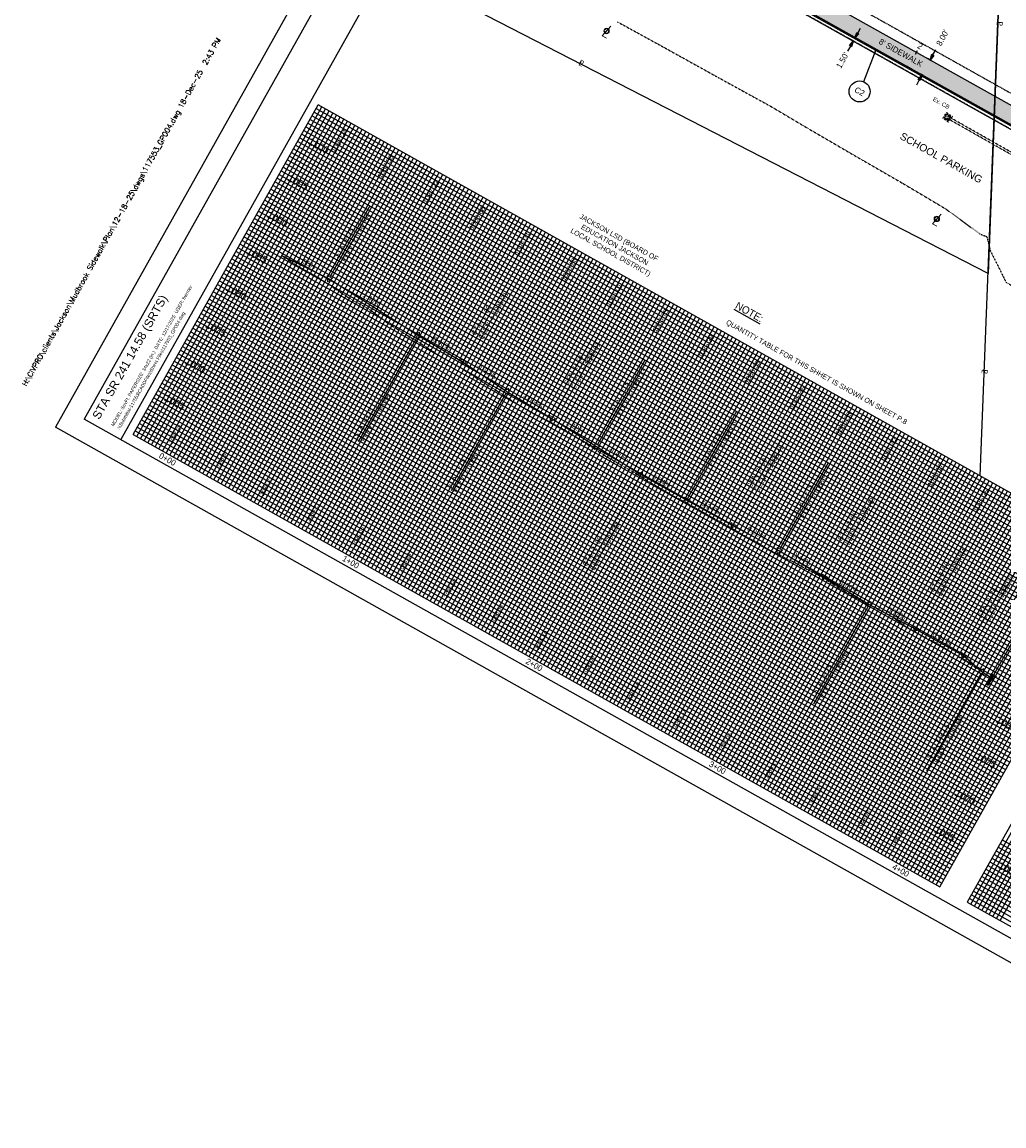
# Model space of a CAD drawing. Header units: feet. Extents: x 2245337 to 2248603, y 408525 to 439504.
# Tile 1 of 8: x 2247779 to 2248246, y 438669 to 439194. Entities that reach past the tile are written whole.
import ezdxf
from ezdxf.enums import TextEntityAlignment as Align

# ---------------------------------------------------------------- set-up
doc = ezdxf.new("R2010")
doc.units = ezdxf.units.FT
doc.header["$MEASUREMENT"] = 0
doc.header["$PDMODE"] = 3
for name, pattern in [('CL', [2, 0.3, -0.15, 1.4, -0.15]), ('DGN Style 3', [0.19312, 0.137943, -0.055177]), ('OhDOT_USTN1', [0.055, 0.014, -0.041]), ('OhDOT_USTN2', [0.11, 0.069, -0.041]), ('OhDOT_USTN5', [0.11, 0.055, -0.055]), ('REDO_Drainage01', [1.6, 0.85, -0.75])]:
    doc.linetypes.add(name, pattern=pattern)
doc.layers.add('0_Mview', color=7, linetype='Continuous', plot=False)
for name, color, linetype, transparency in [('5PPBLDG-HAT', 253, 'Continuous', 0.7), ('SH_Major_Grid_Line', 254, 'Continuous', 0.3), ('SH_Minor_Grid_Line', 252, 'Continuous', 0.5)]:
    doc.layers.add(name, color=color, linetype=linetype, transparency=transparency)
for name, color, linetype in [('DR_X_Cells', 151, 'OhDOT_USTN2'), ('DR_X_Storm_Sewer', 151, 'OhDOT_USTN5'), ('DV_X_Property_Line', 7, 'Continuous'), ('GE_P_CL', 7, 'CL'), ('GE_P_CL_Text', 7, 'Continuous'), ('GE_X_Cells', 2, 'Continuous'), ('LT_X_Foundation', 7, 'OhDOT_USTN1'), ('LT_X_Poles', 2, 'Continuous'), ('PF_P_Grade_Line', 7, 'Continuous'), ('PF_P_Text', 7, 'Continuous'), ('PF_X_Ground_Line', 3, 'OhDOT_USTN2'), ('PV_P_Construction_Limits', 203, 'DGN Style 3'), ('PV_P_Curb', 120, 'Continuous'), ('PV_P_Parking_Lot', 5, 'Continuous'), ('PV_P_Saw_Cut_Line', 62, 'Continuous'), ('PV_P_Walk', 231, 'Continuous'), ('PV_X_Driveway', 7, 'OhDOT_USTN5'), ('PV_X_Parking_Lot', 7, 'OhDOT_USTN5'), ('PV_X_Text', 7, 'Continuous'), ('SH_Border', 7, 'Continuous'), ('SH_Data', 7, 'Continuous'), ('SH_Text', 7, 'Continuous')]:
    doc.layers.add(name, color=color, linetype=linetype)
doc.styles.add('DwgStamp', font='romans.shx')
doc.styles.add('OHDOTSymbols', font='arial.ttf')
doc.styles.add('Slanted-Normal', font='font31.shx', dxfattribs={"height": 0.14})
doc.styles.get("Standard").update_dxf_attribs({"font": 'arial.ttf'})
doc.styles.add('Straight-Normal', font='font30.shx', dxfattribs={"height": 0.14})
doc.dimstyles.new('Dec-2  Slanted', dxfattribs={"dimtxt": 0.14, "dimasz": 0.14, "dimexe": 0.07, "dimexo": 0.07, "dimgap": 0.07, "dimtad": 1, "dimzin": 3, "dimdsep": 46, "dimtxsty": 'Slanted-Normal', "dimblk": 'Dim1', "dimcen": 0, "dimclrd": 95, "dimclre": 95, "dimclrt": 7, "dimazin": 3, "dimtfac": 1, "dimtix": 1, "dimtofl": 0, "dimtmove": 1, "dimatfit": 3, "dimldrblk": 'Dim1', "dimfxl": 1, "dimtolj": 1, "dimtzin": 0, "dimlwd": -1, "dimlwe": -1, "dimarcsym": 0})

# ---------------------------------------------------------------- blocks, each defined once
blk = doc.blocks.new('CB22B-X')
at = {"layer": 'Defpoints', "color": 20, "linetype": 'REDO_Drainage01', "lineweight": 0}
blk.add_lwpolyline([(-1, 1), (1, 1), (1, -1), (-1, -1), (-1, 1)], close=True, dxfattribs=at)
at = {"layer": 'DR_X_Cells', "color": 151, "linetype": 'Continuous', "lineweight": 0}
for p, q in [((-1.15, -0.61), (0.61, 1.15)), ((-1.15, 0.52), (-0.52, 1.15)), ((-0.55, -1.15), (1.15, 0.55)), ((0.58, -1.15), (1.15, -0.58))]:
    blk.add_line(p, q, dxfattribs=at)
at = {"layer": 'DR_X_Cells', "color": 151, "linetype": 'REDO_Drainage01', "lineweight": 0}
blk.add_lwpolyline([(-1.67, 1.67), (1.67, 1.67), (1.67, -1.67), (-1.67, -1.67), (-1.67, 1.67)], close=True, dxfattribs=at)
at = {"layer": 'DR_X_Cells', "color": 151, "linetype": 'Continuous', "lineweight": 0, "flags": 128}
blk.add_lwpolyline([(-1.15, 1.15), (1.15, 1.15), (1.15, -1.15), (-1.15, -1.15), (-1.15, 1.15)], close=True, dxfattribs=at)
blk = doc.blocks.new('LPOLE')
at = {"layer": 'LT_X_Poles', "color": 2, "linetype": 'Continuous', "lineweight": 0, "flags": 128}
blk.add_lwpolyline([(0.039, 0.148), (-0.039, -0.152), (0.079, -0.152)], dxfattribs=at)
at = {"layer": 'LT_X_Poles', "color": 2, "linetype": 'Continuous', "lineweight": 0}
blk.add_circle((0, 0), 0.065, dxfattribs=at)
blk = doc.blocks.new('Dim1')
h = blk.add_hatch(color=4)
h.dxf.hatch_style = 1
h.paths.add_polyline_path([(0, 0), (-1, -0.2), (-1, 0.2)])
at = {"color": 4}
blk.add_lwpolyline([(0, 0), (-1, -0.2), (-1, 0.2), (0, 0)], dxfattribs=at)
blk = doc.blocks.new('*D963')
at = {"layer": '0_Mview', "color": 95, "linetype": 'Continuous', "transparency": 16777216}
for p, q in [((2248212.19, 439178.73), (2248213.53, 439181.19)), ((2248211.4, 439175.97), (2248209.62, 439176.94)), ((2248207.49, 439168.99), (2248205.79, 439169.92)), ((2248205.68, 439166.79), (2248204.34, 439164.34))]:
    blk.add_line(p, q, dxfattribs=at)
at = {"layer": 'Defpoints', "color": 0, "transparency": 16777216}
for p in [(2248212.63, 439175.3, -1022.22), (2248207.02, 439169.25), (2248208.72, 439168.32, -1022.22)]:
    blk.add_point(p, dxfattribs=at)
at = {"layer": '0_Mview', "color": 95, "transparency": 16777216, "xscale": 2.8, "yscale": 2.8, "zscale": 2.8}
for p, rotation in [((2248210.85, 439176.27), 241.3760835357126), ((2248207.02, 439169.25), 61.37608353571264)]:
    blk.add_blockref('Dim1', p, dxfattribs=dict(at, rotation=rotation))
at = {"layer": '0_Mview', "color": 7, "transparency": 16777216, "insert": (2248216.74, 439186.87), "char_height": 2.8, "attachment_point": 5, "rotation": 61.3761, "style": 'Slanted-Normal'}
blk.add_mtext("\\A1;8.00'", dxfattribs=at)
blk = doc.blocks.new('PI')
at = {"layer": 'GE_X_Cells', "color": 2, "linetype": 'Continuous', "lineweight": 0, "flags": 128}
blk.add_lwpolyline([(-0.073, -0.042), (0.073, -0.042), (0, 0.084), (-0.073, -0.042)], dxfattribs=at)
blk = doc.blocks.new('*D964')
at = {"layer": '0_Mview', "color": 95, "linetype": 'Continuous', "transparency": 16777216}
for p, q in [((2248176.42, 439189.08), (2248177.79, 439191.52)), ((2248174.85, 439185.03), (2248173.09, 439186.01)), ((2248175.6, 439186.33), (2248173.83, 439187.32)), ((2248172.94, 439182.89), (2248171.57, 439180.44))]:
    blk.add_line(p, q, dxfattribs=at)
at = {"layer": 'Defpoints', "color": 0, "transparency": 16777216}
for p in [(2248174.31, 439185.33), (2248176.07, 439184.34, -1022.22), (2248176.82, 439185.64, -1022.22)]:
    blk.add_point(p, dxfattribs=at)
at = {"layer": '0_Mview', "color": 95, "transparency": 16777216, "xscale": 2.8, "yscale": 2.8, "zscale": 2.8}
for p, rotation in [((2248175.05, 439186.64), 240.7143082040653), ((2248174.31, 439185.33), 60.71430820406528)]:
    blk.add_blockref('Dim1', p, dxfattribs=dict(at, rotation=rotation))
at = {"layer": '0_Mview', "color": 7, "transparency": 16777216, "insert": (2248169.14, 439176.16), "char_height": 2.8, "attachment_point": 5, "rotation": 60.7143, "style": 'Slanted-Normal'}
blk.add_mtext("\\A1;1.50'", dxfattribs=at)

msp = doc.modelspace()

# ---------------------------------------------------------------- hatches: boundary and pattern name
at = {"layer": '5PPBLDG-HAT'}
h = msp.add_hatch(color=256, dxfattribs=at)
h.dxf.hatch_style = 1
h.paths.add_polyline_path([(2248160.821, 439204.359), (2248160.332, 439203.487), (2248160.332, 439203.487), (2248160.821, 439204.359), (2248108.538, 439233.682), (2248029.992, 439277.734), (2248028.645, 439275.183), (2248026.262, 439270.635), (2248026.745, 439270.383), (2248026.745, 439270.383), (2248035.199, 439265.642), (2248035.616, 439265.435), (2248036.373, 439264.983), (2248104.625, 439226.704), (2248199.334, 439173.587), (2248201.192, 439172.625), (2248202.299, 439171.924), (2248241.424, 439149.982), (2248241.776, 439158.956)])
h.paths.add_polyline_path([(2248360.117, 439092.585), (2248241.778, 439158.955), (2248241.431, 439149.977), (2248356.203, 439085.608)])

# ---------------------------------------------------------------- linework, layer by layer
at = {"layer": '0_Mview'}
for p, q in [((2247925.325, 439072.92), (2247944.469, 439107.053)), ((2247989.037, 439033.197), (2248009.783, 439070.187)), ((2247966.739, 439044.549), (2247938.695, 438994.546)), ((2248031.277, 439006.297), (2248053.728, 439046.327)), ((2248052.534, 438993.091), (2248075.232, 439033.561)), ((2248009.076, 439017.823), (2247982.947, 438971.234)), ((2248095.478, 438967.446), (2248118.892, 439009.193)), ((2248117.401, 438955.427), (2248140.865, 438997.264)), ((2248139.362, 438943.477), (2248162.333, 438984.435)), ((2248072.828, 438978.17), (2248046.698, 438931.581)), ((2248160.952, 438930.864), (2248183.97, 438971.906)), ((2248204.424, 438906.161), (2248227.435, 438947.191)), ((2248227.121, 438893.478), (2248250.275, 438934.763)), ((2248241.23, 438883.549), (2248265.558, 438926.927)), ((2248181.441, 438916.292), (2248155.311, 438869.703)), ((2248235.197, 438884.373), (2248209.068, 438837.784))]:
    msp.add_line(p, q, dxfattribs=at)
at = {"layer": 'DR_X_Storm_Sewer'}
for p, q in [((2248308.154, 439097.954, 1084.363), (2248218.908, 439148.566, 1084.363)), ((2248308.681, 439098.805, 1084.363), (2248219.399, 439149.437, 1084.363))]:
    msp.add_line(p, q, dxfattribs=at)
at = {"layer": 'DV_X_Property_Line'}
for p, q in [((2248234.686, 438978.34, 1083.62), (2248245.035, 439241.972, 1083.62)), ((2248244.988, 439241.998, 1083.62), (2248238.518, 439074.612, 1083.62)), ((2248068.418, 439162.146, 1083.62), (2247953.518, 439221.273, 1083.62)), ((2248238.518, 439074.612, 1083.62), (2248068.418, 439162.146, 1083.62))]:
    msp.add_line(p, q, dxfattribs=at)
at = {"layer": 'GE_P_CL_Text'}
msp.add_line((2248203.941, 439179.029), (2248204.92, 439180.773), dxfattribs=at)
msp.add_circle((2248177.319, 439161.301, 1022.221), 5, dxfattribs=at)
at = {"layer": 'LT_X_Foundation'}
for centre, radius, start, end in [((2248056.925, 439190.073, 1085.95), 1.036, 141.28049, 14.79643), ((2248056.925, 439190.073, 1085.95), 1.036, 14.79643, 141.28049), ((2248214.053, 439100.663, 1084.631), 0.952, 130.72672, 319.80265), ((2248214.053, 439100.663, 1084.631), 0.952, 319.80265, 130.72672)]:
    msp.add_arc(centre, radius, start, end, dxfattribs=at)
at = {"layer": 'PF_P_Grade_Line'}
msp.add_lwpolyline([(2247902.442, 439083.228), (2247924.912, 439072.185), (2247946.091, 439058.839), (2247967.152, 439045.284), (2247988.624, 439032.462), (2248009.49, 439018.558), (2248030.864, 439005.562), (2248052.121, 438992.356), (2248073.241, 438978.906), (2248095.065, 438966.711), (2248116.987, 438954.692), (2248138.949, 438942.742), (2248160.538, 438930.129), (2248181.854, 438917.027), (2248204.011, 438905.426), (2248225.835, 438893.232), (2248226.707, 438892.743), (2248235.611, 438885.108), (2248240.37, 438882.023)], dxfattribs=at)
msp.add_lwpolyline([(2248239.935, 438882.269), (2248240.913, 438884.013), (2248241.349, 438883.769), (2248238.414, 438878.536), (2248237.978, 438878.78)], close=True, dxfattribs=at)
at = {"layer": 'PF_P_Text'}
msp.add_line((2248185.093, 439181.166, 1022.221), (2248179.141, 439165.957, 1022.221), dxfattribs=at)
at = {"layer": 'PF_X_Ground_Line', "color": 3, "linetype": 'OhDOT_USTN2', "lineweight": -3, "flags": 128}
for points in [[(2247902.448, 439083.238), (2247903.541, 439082.462), (2247903.542, 439082.462), (2247903.559, 439082.45), (2247903.787, 439082.301), (2247911.132, 439077.496), (2247911.992, 439076.961), (2247919.475, 439072.91), (2247927.529, 439067.536), (2247928.291, 439066.989), (2247929.394, 439066.281), (2247935.941, 439061.974), (2247939.776, 439060.007), (2247944.506, 439057.306), (2247949.952, 439053.291), (2247953.074, 439050.821), (2247956.423, 439048.747), (2247961.704, 439045.452), (2247965.016, 439043.467), (2247970.255, 439040.23), (2247976.518, 439036.085), (2247978.431, 439034.815), (2247979.843, 439034.071), (2247987.129, 439030.006), (2247995.077, 439024.878), (2247995.756, 439024.411), (2247996.537, 439023.933), (2248003.734, 439019.459), (2248012.467, 439013.766), (2248012.638, 439013.646), (2248012.831, 439013.53), (2248021.16, 439008.463), (2248029.044, 439004.586), (2248030.284, 439003.895), (2248031.537, 439003.218), (2248038.797, 438999.122), (2248044.123, 438995.626), (2248047.29, 438993.583), (2248052.514, 438990.261), (2248055.564, 438988.298), (2248063.395, 438983.742), (2248064.525, 438983.069), (2248071.675, 438979.022), (2248072.743, 438978.336), (2248079.501, 438974.085), (2248081.253, 438973.09), (2248088.259, 438968.998), (2248090.224, 438967.99), (2248096.77, 438964.428), (2248099.018, 438963.144), (2248104.97, 438959.799), (2248107.363, 438958.436), (2248109.98, 438957.133), (2248116.242, 438953.522), (2248121.67, 438950.345), (2248124.706, 438948.584), (2248127.778, 438947.16), (2248135.221, 438942.553), (2248139.038, 438940.902), (2248142.015, 438939.103), (2248146.043, 438937.313), (2248150.61, 438934.755), (2248154.345, 438932.808), (2248157.108, 438931.517), (2248164.671, 438926.846), (2248171.39, 438922.552), (2248172.882, 438921.792), (2248173.919, 438921.152), (2248179.364, 438918.185), (2248185.317, 438915.411), (2248185.387, 438915.406), (2248190.551, 438912.459), (2248193.335, 438910.957), (2248199.295, 438906.653), (2248204.047, 438903.834), (2248207.8, 438901.789), (2248213.878, 438898.703), (2248216.582, 438897.095), (2248222.622, 438893.307), (2248224.411, 438892.215), (2248226.97, 438890.619), (2248239.677, 438882.437), (2248239.998, 438882.228), (2248240.048, 438882.216), (2248240.817, 438882.814)], [(2248240.817, 438882.814), (2248241.135, 438882.656), (2248241.135, 438882.656)]]:
    msp.add_lwpolyline(points, dxfattribs=at)
at = {"layer": 'PV_P_Construction_Limits'}
msp.add_lwpolyline([(2248025.101, 439269.012), (2248032.327, 439282.157), (2248375.351, 439089.774), (2248374.214, 439084.679), (2248369.322, 439075.957)], close=True, dxfattribs=at)
at = {"layer": 'PV_P_Curb'}
msp.add_line((2248104.625, 439226.704), (2248368.556, 439078.68), dxfattribs=at)
at = {"layer": 'PV_P_Parking_Lot'}
msp.add_line((2248104.38, 439226.268), (2248368.748, 439077.999), dxfattribs=at)
at = {"layer": 'PV_P_Saw_Cut_Line'}
msp.add_lwpolyline([(2248374.214, 439084.679), (2248369.322, 439075.957), (2248103.647, 439224.96)], dxfattribs=at)
at = {"layer": 'PV_P_Walk'}
msp.add_line((2248108.538, 439233.682), (2248372.906, 439085.413), dxfattribs=at)
at = {"layer": 'PV_X_Driveway'}
for p, q in [((2248157.436, 439196.971, 1088.945), (2248165.7, 439191.869, 1088.945)), ((2248165.7, 439191.869, 1088.945), (2248174.825, 439187.117, 1088.945)), ((2248174.825, 439187.117, 1088.945), (2248183.282, 439182.174, 1088.945)), ((2248183.282, 439182.174, 1088.945), (2248191.949, 439177.413, 1088.945)), ((2248191.949, 439177.413, 1088.945), (2248201.192, 439172.625, 1088.945)), ((2248201.192, 439172.625, 1088.945), (2248209.253, 439167.526, 1088.945)), ((2248209.253, 439167.526, 1088.945), (2248218.258, 439162.603, 1088.945)), ((2248218.258, 439162.603, 1088.945), (2248244.431, 439148.021, 1088.945)), ((2248244.431, 439148.021, 1088.945), (2248252.776, 439143.191, 1088.945))]:
    msp.add_line(p, q, dxfattribs=at)
at = {"layer": 'PV_X_Parking_Lot'}
msp.add_line((2248062.17, 439194.402, 1089.07), (2248080.784, 439184.195, 1089.07), dxfattribs=at)
at = {"layer": 'PV_X_Parking_Lot', "elevation": 1089.07}
msp.add_lwpolyline([(2248080.791, 439184.208), (2248110.053, 439167.955), (2248135.097, 439154.199), (2248153.117, 439143.512), (2248178.6, 439128.676), (2248198.043, 439117.463), (2248218.389, 439105.353), (2248234.401, 439093.569), (2248237.853, 439092.172), (2248239.468, 439085.562), (2248243.692, 439077.19), (2248246.93, 439070.539), (2248264.925, 439059.71), (2248280.909, 439050.328), (2248302.781, 439036.437), (2248320.23, 439026.135), (2248335.318, 439016.698)], dxfattribs=at)
at = {"layer": 'SH_Border'}
for p, q in [((2248009.939, 439385.29), (2247794.707, 439001.526)), ((2248013.769, 439371.676), (2247808.32, 439005.356)), ((2248031.213, 439361.893), (2247825.764, 438995.573)), ((2248383.967, 438682.507), (2247808.32, 439005.356)), ((2248387.797, 438668.894), (2247794.707, 439001.526))]:
    msp.add_line(p, q, dxfattribs=at)
at = {"layer": 'SH_Data', "color": 7, "linetype": 'Continuous'}
for p, q in [((2247831.699, 438997.977), (2247919.748, 439154.971)), ((2248303.513, 438939.739), (2247919.748, 439154.971)), ((2247831.699, 438997.977), (2248215.463, 438782.744)), ((2248215.463, 438782.744), (2248303.513, 438939.739)), ((2248316.595, 438932.401), (2248228.546, 438775.407)), ((2248228.546, 438775.407), (2248350.653, 438706.924))]:
    msp.add_line(p, q, dxfattribs=at)
at = {"layer": 'SH_Major_Grid_Line', "color": 254, "linetype": 'Continuous'}
for p, q in [((2247849.143, 438988.194), (2247937.192, 439145.188)), ((2247909.965, 439137.528), (2248293.729, 438922.295)), ((2247866.586, 438978.41), (2247954.636, 439135.405)), ((2247884.03, 438968.627), (2247972.08, 439125.621)), ((2247900.182, 439120.084), (2248283.946, 438904.851)), ((2247901.474, 438958.844), (2247989.524, 439115.838)), ((2247918.918, 438949.06), (2248006.968, 439106.055)), ((2247890.399, 439102.64), (2248274.163, 438887.407)), ((2247936.362, 438939.277), (2248024.411, 439096.272)), ((2247880.615, 439085.196), (2248264.379, 438869.964)), ((2247953.806, 438929.494), (2248041.855, 439086.488)), ((2247971.249, 438919.711), (2248059.299, 439076.705)), ((2247870.832, 439067.752), (2248254.596, 438852.52)), ((2247988.693, 438909.927), (2248076.743, 439066.922)), ((2248006.137, 438900.144), (2248094.187, 439057.138)), ((2247861.049, 439050.308), (2248244.813, 438835.076)), ((2248023.581, 438890.361), (2248111.631, 439047.355)), ((2248041.025, 438880.577), (2248129.074, 439037.572)), ((2247851.265, 439032.865), (2248235.03, 438817.632)), ((2248058.469, 438870.794), (2248146.518, 439027.789)), ((2247841.482, 439015.421), (2248225.246, 438800.188)), ((2248075.912, 438861.011), (2248163.962, 439018.005)), ((2248093.356, 438851.228), (2248181.406, 439008.222)), ((2248110.8, 438841.444), (2248198.85, 438998.439)), ((2248128.244, 438831.661), (2248216.293, 438988.655)), ((2248145.688, 438821.878), (2248233.737, 438978.872)), ((2248163.131, 438812.094), (2248251.181, 438969.089)), ((2248180.575, 438802.311), (2248268.625, 438959.306)), ((2248198.019, 438792.528), (2248286.069, 438949.522)), ((2248238.329, 438792.851), (2248360.436, 438724.368))]:
    msp.add_line(p, q, dxfattribs=at)
at = {"layer": 'SH_Minor_Grid_Line', "color": 252, "linetype": 'Continuous'}
for p, q in [((2247833.443, 438996.999), (2247921.493, 439153.993)), ((2247835.188, 438996.02), (2247923.237, 439153.015)), ((2247836.932, 438995.042), (2247924.982, 439152.036)), ((2247918.77, 439153.227), (2248302.534, 438937.995)), ((2247838.676, 438994.064), (2247926.726, 439151.058)), ((2247840.421, 438993.085), (2247928.47, 439150.08)), ((2247842.165, 438992.107), (2247930.215, 439149.101)), ((2247843.909, 438991.129), (2247931.959, 439148.123)), ((2247845.654, 438990.15), (2247933.703, 439147.145)), ((2247915.835, 439147.994), (2248299.599, 438932.761)), ((2247916.813, 439149.738), (2248300.578, 438934.506)), ((2247917.792, 439151.483), (2248301.556, 438936.25)), ((2247847.398, 438989.172), (2247935.448, 439146.166)), ((2247850.887, 438987.215), (2247938.937, 439144.21)), ((2247852.631, 438986.237), (2247940.681, 439143.231)), ((2247854.376, 438985.259), (2247942.425, 439142.253)), ((2247912.9, 439142.761), (2248296.664, 438927.528)), ((2247913.878, 439144.505), (2248297.643, 438929.273)), ((2247914.857, 439146.249), (2248298.621, 438931.017)), ((2247856.12, 438984.28), (2247944.17, 439141.275)), ((2247857.864, 438983.302), (2247945.914, 439140.296)), ((2247859.609, 438982.324), (2247947.659, 439139.318)), ((2247861.353, 438981.345), (2247949.403, 439138.34)), ((2247863.098, 438980.367), (2247951.147, 439137.361)), ((2247864.842, 438979.389), (2247952.892, 439136.383)), ((2247910.943, 439139.272), (2248294.708, 438924.039)), ((2247911.922, 439141.016), (2248295.686, 438925.784)), ((2247868.331, 438977.432), (2247956.38, 439134.426)), ((2247870.075, 438976.454), (2247958.125, 439133.448)), ((2247871.82, 438975.475), (2247959.869, 439132.47)), ((2247873.564, 438974.497), (2247961.614, 439131.491)), ((2247907.03, 439132.294), (2248290.794, 438917.062)), ((2247908.008, 439134.039), (2248291.773, 438918.806)), ((2247908.987, 439135.783), (2248292.751, 438920.551)), ((2247875.308, 438973.519), (2247963.358, 439130.513)), ((2247877.053, 438972.54), (2247965.102, 439129.535)), ((2247878.797, 438971.562), (2247966.847, 439128.556)), ((2247880.541, 438970.584), (2247968.591, 439127.578)), ((2247882.286, 438969.605), (2247970.335, 439126.6)), ((2247904.095, 439127.061), (2248287.859, 438911.829)), ((2247905.073, 439128.806), (2248288.838, 438913.573)), ((2247906.052, 439130.55), (2248289.816, 438915.318)), ((2247885.775, 438967.649), (2247973.824, 439124.643)), ((2247887.519, 438966.67), (2247975.569, 439123.665)), ((2247889.263, 438965.692), (2247977.313, 439122.686)), ((2247891.008, 438964.714), (2247979.057, 439121.708)), ((2247892.752, 438963.735), (2247980.802, 439120.73)), ((2247901.16, 439121.828), (2248284.924, 438906.596)), ((2247902.138, 439123.572), (2248285.903, 438908.34)), ((2247903.117, 439125.317), (2248286.881, 438910.084)), ((2247894.497, 438962.757), (2247982.546, 439119.752)), ((2247896.241, 438961.779), (2247984.291, 439118.773)), ((2247897.985, 438960.8), (2247986.035, 439117.795)), ((2247898.225, 439116.595), (2248281.989, 438901.362)), ((2247899.203, 439118.339), (2248282.968, 438903.107)), ((2247899.73, 438959.822), (2247987.779, 439116.817)), ((2247895.29, 439111.362), (2248279.054, 438896.129)), ((2247896.268, 439113.106), (2248280.033, 438897.874)), ((2247897.247, 439114.851), (2248281.011, 438899.618)), ((2247903.218, 438957.865), (2247991.268, 439114.86)), ((2247904.963, 438956.887), (2247993.012, 439113.882)), ((2247906.707, 438955.909), (2247994.757, 439112.903)), ((2247908.452, 438954.93), (2247996.501, 439111.925)), ((2247910.196, 438953.952), (2247998.246, 439110.947)), ((2247892.355, 439106.129), (2248276.119, 438890.896)), ((2247893.333, 439107.873), (2248277.098, 438892.641)), ((2247894.312, 439109.617), (2248278.076, 438894.385)), ((2247911.94, 438952.974), (2247999.99, 439109.968)), ((2247913.685, 438951.995), (2248001.734, 439108.99)), ((2247915.429, 438951.017), (2248003.479, 439108.012)), ((2247917.174, 438950.039), (2248005.223, 439107.033)), ((2247920.662, 438948.082), (2248008.712, 439105.077)), ((2247889.42, 439100.895), (2248273.184, 438885.663)), ((2247891.377, 439104.384), (2248275.141, 438889.152)), ((2247922.407, 438947.104), (2248010.456, 439104.098)), ((2247924.151, 438946.125), (2248012.201, 439103.12)), ((2247925.895, 438945.147), (2248013.945, 439102.142)), ((2247927.64, 438944.169), (2248015.689, 439101.163)), ((2247929.384, 438943.19), (2248017.434, 439100.185)), ((2247886.485, 439095.662), (2248270.249, 438880.43)), ((2247887.464, 439097.407), (2248271.228, 438882.174)), ((2247888.442, 439099.151), (2248272.206, 438883.919)), ((2247931.129, 438942.212), (2248019.178, 439099.207)), ((2247932.873, 438941.234), (2248020.923, 439098.228)), ((2247934.617, 438940.255), (2248022.667, 439097.25)), ((2247938.106, 438938.299), (2248026.156, 439095.293)), ((2247939.85, 438937.32), (2248027.9, 439094.315)), ((2247883.55, 439090.429), (2248267.314, 438875.197)), ((2247884.529, 439092.174), (2248268.293, 438876.941)), ((2247885.507, 439093.918), (2248269.271, 438878.686)), ((2247941.595, 438936.342), (2248029.645, 439093.337)), ((2247943.339, 438935.364), (2248031.389, 439092.358)), ((2247945.084, 438934.385), (2248033.133, 439091.38)), ((2247946.828, 438933.407), (2248034.878, 439090.402)), ((2247948.572, 438932.429), (2248036.622, 439089.423)), ((2247881.594, 439086.94), (2248265.358, 438871.708)), ((2247882.572, 439088.685), (2248266.336, 438873.452)), ((2247950.317, 438931.451), (2248038.366, 439088.445)), ((2247952.061, 438930.472), (2248040.111, 439087.467)), ((2247955.55, 438928.516), (2248043.6, 439085.51)), ((2247957.294, 438927.537), (2248045.344, 439084.532)), ((2247877.68, 439079.963), (2248261.444, 438864.73)), ((2247878.659, 439081.707), (2248262.423, 438866.475)), ((2247879.637, 439083.452), (2248263.401, 438868.219)), ((2247959.039, 438926.559), (2248047.088, 439083.553)), ((2247960.783, 438925.581), (2248048.833, 439082.575)), ((2247962.527, 438924.602), (2248050.577, 439081.597)), ((2247964.272, 438923.624), (2248052.321, 439080.618)), ((2247966.016, 438922.646), (2248054.066, 439079.64)), ((2247967.761, 438921.667), (2248055.81, 439078.662)), ((2247874.745, 439074.73), (2248258.509, 438859.497)), ((2247875.724, 439076.474), (2248259.488, 438861.242)), ((2247876.702, 439078.219), (2248260.466, 438862.986)), ((2247969.505, 438920.689), (2248057.555, 439077.683)), ((2247972.994, 438918.732), (2248061.043, 439075.727)), ((2247974.738, 438917.754), (2248062.788, 439074.748)), ((2247976.483, 438916.776), (2248064.532, 439073.77)), ((2247871.81, 439069.497), (2248255.574, 438854.264)), ((2247872.789, 439071.241), (2248256.553, 438856.009)), ((2247873.767, 439072.985), (2248257.531, 438857.753)), ((2247978.227, 438915.797), (2248066.277, 439072.792)), ((2247979.971, 438914.819), (2248068.021, 439071.813)), ((2247981.716, 438913.841), (2248069.765, 439070.835)), ((2247983.46, 438912.862), (2248071.51, 439069.857)), ((2247985.204, 438911.884), (2248073.254, 439068.878)), ((2247868.875, 439064.263), (2248252.64, 438849.031)), ((2247869.854, 439066.008), (2248253.618, 438850.775)), ((2247986.949, 438910.906), (2248074.998, 439067.9)), ((2247990.438, 438908.949), (2248078.487, 439065.943)), ((2247992.182, 438907.971), (2248080.232, 439064.965)), ((2247993.926, 438906.992), (2248081.976, 439063.987)), ((2247995.671, 438906.014), (2248083.72, 439063.008)), ((2247865.94, 439059.03), (2248249.705, 438843.798)), ((2247866.919, 439060.775), (2248250.683, 438845.542)), ((2247867.897, 439062.519), (2248251.661, 438847.287)), ((2247997.415, 438905.036), (2248085.465, 439062.03)), ((2247999.16, 438904.057), (2248087.209, 439061.052)), ((2248000.904, 438903.079), (2248088.954, 439060.073)), ((2248002.648, 438902.101), (2248090.698, 439059.095)), ((2248004.393, 438901.122), (2248092.442, 439058.117)), ((2247863.005, 439053.797), (2248246.77, 438838.565)), ((2247863.984, 439055.542), (2248247.748, 438840.309)), ((2247864.962, 439057.286), (2248248.726, 438842.053)), ((2248007.881, 438899.166), (2248095.931, 439056.16)), ((2248009.626, 438898.187), (2248097.675, 439055.182)), ((2248011.37, 438897.209), (2248099.42, 439054.203)), ((2248013.115, 438896.231), (2248101.164, 439053.225)), ((2248014.859, 438895.252), (2248102.909, 439052.247)), ((2247860.07, 439048.564), (2248243.835, 438833.332)), ((2247862.027, 439052.053), (2248245.791, 438836.82)), ((2248016.603, 438894.274), (2248104.653, 439051.268)), ((2248018.348, 438893.296), (2248106.397, 439050.29)), ((2248020.092, 438892.317), (2248108.142, 439049.312)), ((2248021.836, 438891.339), (2248109.886, 439048.333)), ((2247857.135, 439043.331), (2248240.9, 438828.098)), ((2247858.114, 439045.075), (2248241.878, 438829.843)), ((2247859.092, 439046.82), (2248242.856, 438831.587)), ((2248025.325, 438889.382), (2248113.375, 439046.377)), ((2248027.07, 438888.404), (2248115.119, 439045.398)), ((2248028.814, 438887.426), (2248116.864, 439044.42)), ((2248030.558, 438886.447), (2248118.608, 439043.442)), ((2248032.303, 438885.469), (2248120.352, 439042.463)), ((2247854.2, 439038.098), (2248237.965, 438822.865)), ((2247855.179, 439039.842), (2248238.943, 438824.61)), ((2247856.157, 439041.586), (2248239.921, 438826.354)), ((2248034.047, 438884.491), (2248122.097, 439041.485)), ((2248035.792, 438883.512), (2248123.841, 439040.507)), ((2248037.536, 438882.534), (2248125.586, 439039.529)), ((2248039.28, 438881.556), (2248127.33, 439038.55)), ((2248042.769, 438879.599), (2248130.819, 439036.594)), ((2247852.244, 439034.609), (2248236.008, 438819.376)), ((2247853.222, 439036.353), (2248236.986, 438821.121)), ((2248044.513, 438878.621), (2248132.563, 439035.615)), ((2248046.258, 438877.642), (2248134.307, 439034.637)), ((2248048.002, 438876.664), (2248136.052, 439033.659)), ((2248049.747, 438875.686), (2248137.796, 439032.68)), ((2248051.491, 438874.707), (2248139.541, 439031.702)), ((2247848.33, 439027.631), (2248232.095, 438812.399)), ((2247849.309, 439029.376), (2248233.073, 438814.143)), ((2247850.287, 439031.12), (2248234.051, 438815.888)), ((2248053.235, 438873.729), (2248141.285, 439030.724)), ((2248054.98, 438872.751), (2248143.029, 439029.745)), ((2248056.724, 438871.772), (2248144.774, 439028.767)), ((2248060.213, 438869.816), (2248148.263, 439026.81)), ((2247844.417, 439020.654), (2248228.181, 438805.421)), ((2247845.395, 439022.398), (2248229.16, 438807.166)), ((2247846.374, 439024.143), (2248230.138, 438808.91)), ((2247847.352, 439025.887), (2248231.116, 438810.655)), ((2248061.957, 438868.837), (2248150.007, 439025.832)), ((2248063.702, 438867.859), (2248151.751, 439024.854)), ((2248065.446, 438866.881), (2248153.496, 439023.875)), ((2248067.19, 438865.902), (2248155.24, 439022.897)), ((2248068.935, 438864.924), (2248156.984, 439021.919)), ((2248070.679, 438863.946), (2248158.729, 439020.94)), ((2247842.46, 439017.165), (2248226.225, 438801.933)), ((2247843.439, 439018.909), (2248227.203, 438803.677)), ((2248072.424, 438862.967), (2248160.473, 439019.962)), ((2248074.168, 438861.989), (2248162.218, 439018.984)), ((2248077.657, 438860.032), (2248165.706, 439017.027)), ((2248079.401, 438859.054), (2248167.451, 439016.049)), ((2247838.547, 439010.188), (2248222.311, 438794.955)), ((2247839.525, 439011.932), (2248223.29, 438796.7)), ((2247840.504, 439013.676), (2248224.268, 438798.444)), ((2248081.146, 438858.076), (2248169.195, 439015.07)), ((2248082.89, 438857.097), (2248170.94, 439014.092)), ((2248084.634, 438856.119), (2248172.684, 439013.114)), ((2248086.379, 438855.141), (2248174.428, 439012.135)), ((2248088.123, 438854.162), (2248176.173, 439011.157)), ((2248089.867, 438853.184), (2248177.917, 439010.179)), ((2247835.612, 439004.954), (2248219.376, 438789.722)), ((2247836.59, 439006.699), (2248220.355, 438791.466)), ((2247837.569, 439008.443), (2248221.333, 438793.211)), ((2248091.612, 438852.206), (2248179.661, 439009.2)), ((2248095.101, 438850.249), (2248183.15, 439007.244)), ((2248096.845, 438849.271), (2248184.895, 439006.265)), ((2248098.589, 438848.293), (2248186.639, 439005.287)), ((2247832.677, 438999.721), (2248216.441, 438784.489)), ((2247833.655, 439001.466), (2248217.42, 438786.233)), ((2247834.634, 439003.21), (2248218.398, 438787.978)), ((2248100.334, 438847.314), (2248188.383, 439004.309)), ((2248102.078, 438846.336), (2248190.128, 439003.33)), ((2248103.822, 438845.358), (2248191.872, 439002.352)), ((2248105.567, 438844.379), (2248193.617, 439001.374)), ((2248107.311, 438843.401), (2248195.361, 439000.395)), ((2248109.056, 438842.423), (2248197.105, 438999.417)), ((2248112.544, 438840.466), (2248200.594, 438997.46)), ((2248114.289, 438839.488), (2248202.338, 438996.482)), ((2248116.033, 438838.509), (2248204.083, 438995.504)), ((2248117.778, 438837.531), (2248205.827, 438994.525)), ((2248119.522, 438836.553), (2248207.572, 438993.547)), ((2248121.266, 438835.574), (2248209.316, 438992.569)), ((2248123.011, 438834.596), (2248211.06, 438991.59)), ((2248124.755, 438833.618), (2248212.805, 438990.612)), ((2248126.499, 438832.639), (2248214.549, 438989.634)), ((2248129.988, 438830.683), (2248218.038, 438987.677)), ((2248131.733, 438829.704), (2248219.782, 438986.699)), ((2248133.477, 438828.726), (2248221.527, 438985.72)), ((2248135.221, 438827.748), (2248223.271, 438984.742)), ((2248136.966, 438826.769), (2248225.015, 438983.764)), ((2248138.71, 438825.791), (2248226.76, 438982.785)), ((2248140.455, 438824.813), (2248228.504, 438981.807)), ((2248142.199, 438823.834), (2248230.249, 438980.829)), ((2248143.943, 438822.856), (2248231.993, 438979.85)), ((2248147.432, 438820.899), (2248235.482, 438977.894)), ((2248149.176, 438819.921), (2248237.226, 438976.915)), ((2248150.921, 438818.943), (2248238.97, 438975.937)), ((2248152.665, 438817.964), (2248240.715, 438974.959)), ((2248154.41, 438816.986), (2248242.459, 438973.98)), ((2248156.154, 438816.008), (2248244.204, 438973.002)), ((2248157.898, 438815.029), (2248245.948, 438972.024)), ((2248159.643, 438814.051), (2248247.692, 438971.045)), ((2248161.387, 438813.073), (2248249.437, 438970.067)), ((2248164.876, 438811.116), (2248252.926, 438968.11)), ((2248166.62, 438810.138), (2248254.67, 438967.132)), ((2248168.365, 438809.159), (2248256.414, 438966.154)), ((2248170.109, 438808.181), (2248258.159, 438965.175)), ((2248171.853, 438807.203), (2248259.903, 438964.197)), ((2248173.598, 438806.224), (2248261.647, 438963.219)), ((2248175.342, 438805.246), (2248263.392, 438962.24)), ((2248177.087, 438804.268), (2248265.136, 438961.262)), ((2248178.831, 438803.289), (2248266.881, 438960.284)), ((2248182.32, 438801.333), (2248270.369, 438958.327)), ((2248184.064, 438800.354), (2248272.114, 438957.349)), ((2248185.808, 438799.376), (2248273.858, 438956.371)), ((2248187.553, 438798.398), (2248275.602, 438955.392)), ((2248189.297, 438797.419), (2248277.347, 438954.414)), ((2248191.042, 438796.441), (2248279.091, 438953.436)), ((2248192.786, 438795.463), (2248280.836, 438952.457)), ((2248194.53, 438794.484), (2248282.58, 438951.479)), ((2248196.275, 438793.506), (2248284.324, 438950.501)), ((2248199.764, 438791.549), (2248287.813, 438948.544)), ((2248201.508, 438790.571), (2248289.558, 438947.566)), ((2248203.252, 438789.593), (2248291.302, 438946.587)), ((2248204.997, 438788.614), (2248293.046, 438945.609)), ((2248206.741, 438787.636), (2248294.791, 438944.631)), ((2248208.485, 438786.658), (2248296.535, 438943.652)), ((2248210.23, 438785.679), (2248298.279, 438942.674)), ((2248211.974, 438784.701), (2248300.024, 438941.696)), ((2248213.719, 438783.723), (2248301.768, 438940.717)), ((2248230.29, 438774.429), (2248318.34, 438931.423)), ((2248232.035, 438773.45), (2248320.084, 438930.445)), ((2248233.779, 438772.472), (2248321.829, 438929.466)), ((2248235.523, 438771.494), (2248323.573, 438928.488)), ((2248237.268, 438770.515), (2248325.317, 438927.51)), ((2248239.012, 438769.537), (2248327.062, 438926.531)), ((2248240.757, 438768.559), (2248328.806, 438925.553)), ((2248242.501, 438767.58), (2248330.551, 438924.575)), ((2248244.245, 438766.602), (2248332.295, 438923.596)), ((2248243.221, 438801.573), (2248365.328, 438733.09)), ((2248244.199, 438803.317), (2248366.306, 438734.834)), ((2248245.177, 438805.061), (2248367.284, 438736.578)), ((2248240.286, 438796.34), (2248362.393, 438727.857)), ((2248241.264, 438798.084), (2248363.371, 438729.601)), ((2248242.242, 438799.828), (2248364.349, 438731.345)), ((2248237.351, 438791.106), (2248359.458, 438722.623)), ((2248239.307, 438794.595), (2248361.414, 438726.112)), ((2248234.416, 438785.873), (2248356.523, 438717.39)), ((2248235.394, 438787.618), (2248357.501, 438719.135)), ((2248236.372, 438789.362), (2248358.479, 438720.879)), ((2248231.481, 438780.64), (2248353.588, 438712.157)), ((2248232.459, 438782.385), (2248354.566, 438713.901)), ((2248233.438, 438784.129), (2248355.544, 438715.646)), ((2248229.524, 438777.151), (2248351.631, 438708.668)), ((2248230.503, 438778.896), (2248352.609, 438710.413))]:
    msp.add_line(p, q, dxfattribs=at)

# ---------------------------------------------------------------- block references
at = {"layer": '0_Mview', "xscale": 20, "yscale": 20, "zscale": 20}
for p, rotation in [((2247924.912, 439072.185), 150.7143082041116), ((2247967.152, 439045.284), 330.7143082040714), ((2247988.624, 439032.462), 150.7143082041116), ((2248009.49, 439018.558), 330.7143082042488), ((2248030.864, 439005.562), 150.7143082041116), ((2248052.121, 438992.356), 150.7143082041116), ((2248073.241, 438978.906), 330.7143082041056), ((2248095.065, 438966.711), 150.7143082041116), ((2248116.987, 438954.692), 150.7143082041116), ((2248138.949, 438942.742), 150.7143082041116), ((2248160.538, 438930.129), 150.7143082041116), ((2248181.854, 438917.027), 330.7143082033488), ((2248204.011, 438905.426), 150.7143082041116), ((2248226.707, 438892.743), 150.7143082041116), ((2248235.611, 438885.108), 330.7143082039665), ((2248240.817, 438882.814), 150.7143082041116)]:
    msp.add_blockref('PI', p, dxfattribs=dict(at, rotation=rotation))
at = {"layer": 'GE_P_CL', "color": 1, "xscale": 20, "yscale": 20, "zscale": 20, "rotation": 331.9626624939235}
for p in [(2248056.925, 439190.073, 1085.95), (2248214.053, 439100.663, 1084.631)]:
    msp.add_blockref('LPOLE', p, dxfattribs=at)
at = {"layer": 'LT_X_Foundation', "rotation": 325.4558338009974}
msp.add_blockref('CB22B-X', (2248219.153, 439149.002, 1083.72), dxfattribs=at)

# ---------------------------------------------------------------- texts
at = {"layer": 'GE_P_CL_Text', "style": 'Slanted-Normal'}
for s, insert, char_height, width, attachment_point, rotation in [('L', (2248244.863, 439192.623, 5416.502), 2.4, 87.36758, 3, 268.04429), ('P', (2248245.315, 439192.455, 5416.502), 2.4, 87.36758, 3, 268.04429), ("\\pxql;8' SIDEWALK", (2248215.775, 439167.563), 2.8, 68.0015, 8, 330.71431), ('2', (2248205.409, 439181.646), 2.8, 30.81744, 8, 330.71431), ('L', (2248046.187, 439175.171, 5416.502), 2.4, 87.36758, 3, 330.71431), ('P', (2248046.545, 439175.496, 5416.502), 2.4, 87.36758, 3, 330.71431), ('C2', (2248177.319, 439161.301, 1022.221), 2.8, 57.4825, 5, 330.71431), ('\\pxqc;JACKSON LSD (BOARD OF\\PEDUCATION JACKSON\\PLOCAL SCHOOL DISTRICT)', (2248025.283, 439114.201), 2.4, 87.36758, 1, 330.71431), ('{\\H1.45833x;\\LNOTE:\\P}\\PQUANTITY TABLE FOR THIS SHHET IS SHOWN ON SHEET P.8', (2248119.487, 439061.367), 2.4, 129.53376, 1, 330.71431), ('L', (2248237.736, 439026.976, 5416.502), 2.4, 87.36758, 3, 268.04429), ('P', (2248238.188, 439026.808, 5416.502), 2.4, 87.36758, 3, 268.04429)]:
    msp.add_mtext(s, dxfattribs=dict(at, insert=insert, char_height=char_height, width=width, attachment_point=attachment_point, rotation=rotation))
at = {"layer": 'PF_P_Text', "color": 7, "linetype": 'Continuous', "lineweight": -3}
for s, insert, char_height, attachment_point, rotation, style in [('1087.24', (2247930.992, 439137.2), 2.4, 8, 60.71431, 'Slanted-Normal'), ('1087.58', (2247952.797, 439124.971), 2.4, 8, 60.71431, 'Slanted-Normal'), ('1087.23', (2247974.607, 439112.751), 2.4, 8, 60.71431, 'Slanted-Normal'), ('1086.88', (2247996.412, 439100.522), 2.4, 8, 60.71431, 'Slanted-Normal'), ('STA. 0+25\\PELEV. = 1087.58 ', (2247932.667, 439079.881), 2.4, 7, 60.71431, 'Slanted-Normal'), ('1086.71', (2248018.161, 439088.194), 2.4, 8, 60.71431, 'Slanted-Normal'), ('1.36%', (2247913.71, 439078.629), 2.4, 8, 333.82813, 'Slanted-Normal'), ('1086.23', (2248040.027, 439076.074), 2.4, 8, 60.71431, 'Slanted-Normal'), ('1086.01', (2248061.79, 439063.769), 2.4, 8, 60.71431, 'Slanted-Normal'), ('-1.40%', (2247944.045, 439061.612), 2.4, 8, 327.50909, 'Slanted-Normal'), ('STA. 1+00\\PELEV. = 1086.71 ', (2247998.025, 439043.094), 2.4, 7, 60.71431, 'Slanted-Normal'), ('1085.73', (2248083.634, 439051.611), 2.4, 8, 60.71431, 'Slanted-Normal'), ('-0.68%', (2247977.35, 439040.693), 2.4, 8, 329.15625, 'Slanted-Normal'), ('1085.38', (2248105.436, 439039.377), 2.4, 8, 60.71431, 'Slanted-Normal'), ('STA. 1+50\\PELEV. = 1086.01', (2248041.912, 439019.129), 2.4, 7, 60.71431, 'Slanted-Normal'), ('-1.92%', (2247999.15, 439027.057), 2.4, 8, 326.32261, 'Slanted-Normal'), ('1085.39', (2248127.246, 439027.157), 2.4, 8, 60.71431, 'Slanted-Normal'), ('STA. 1+75\\PELEV. = 1085.73', (2248063.58, 439006.657), 2.4, 7, 60.71431, 'Slanted-Normal'), ('1085.45', (2248149.051, 439014.928), 2.4, 8, 60.71431, 'Slanted-Normal'), ('STA. 0+75\\PELEV. = 1086.88', (2247941.964, 438994.243), 2.4, 7, 60.71431, 'Slanted-Normal'), ('-0.88%', (2248021.243, 439012.818), 2.4, 8, 328.69833, 'Slanted-Normal'), ('-1.12%', (2248040.993, 439000.84), 2.4, 8, 328.14917, 'Slanted-Normal'), ('1085.53', (2248170.856, 439002.699), 2.4, 8, 60.71431, 'Slanted-Normal'), ('1087.24', (2247852.726, 438997.649), 2, 8, 60.71431, 'Straight-Normal'), ('STA. 2+25\\PELEV. = 1085.39 ', (2248107.265, 438982.333), 2.4, 7, 60.71431, 'Slanted-Normal'), ('1085.42', (2248192.658, 438990.465), 2.4, 8, 60.71431, 'Slanted-Normal'), ('1086.97', (2247874.566, 438985.482), 2, 8, 60.71431, 'Straight-Normal'), ('STA. 1+25\\PELEV. = 1086.23 ', (2247985.727, 438970.058), 2.4, 7, 60.71431, 'Slanted-Normal'), ('-1.40%', (2248061.988, 438987.626), 2.4, 8, 327.50909, 'Slanted-Normal'), ('STA. 2+50\\PELEV. = 1085.45', (2248129.187, 438970.313), 2.4, 7, 60.71431, 'Slanted-Normal'), ('1085.17', (2248214.404, 438978.132), 2.4, 8, 60.71431, 'Slanted-Normal'), ('0.04%', (2248082.423, 438974.821), 2.4, 8, 330.80598, 'Slanted-Normal'), ('STA. 2+75\\PELEV. = 1085.53 ', (2248150.819, 438957.776), 2.4, 7, 60.71431, 'Slanted-Normal'), ('1086.71', (2247896.172, 438972.9), 2, 8, 60.71431, 'Straight-Normal'), ('1085.35', (2248236.272, 438966.014), 2.4, 8, 60.71431, 'Slanted-Normal'), ('1086.21', (2247917.977, 438960.671), 2, 8, 60.71431, 'Straight-Normal'), ('0.24%', (2248105.894, 438962.11), 2.4, 8, 331.26433, 'Slanted-Normal'), ('STA. 3+00\\PELEV. = 1085.42 ', (2248172.409, 438945.163), 2.4, 7, 60.71431, 'Slanted-Normal'), ('1085.99', (2247939.976, 438948.788), 2, 8, 60.71431, 'Straight-Normal'), ('STA. 2+00\\PELEV. = 1085.38 ', (2248050.986, 438933.094), 2.4, 7, 60.71431, 'Slanted-Normal'), ('0.32%', (2248127.665, 438950.053), 2.4, 8, 331.44765, 'Slanted-Normal'), ('1085.63', (2247961.777, 438936.552), 2, 8, 60.71431, 'Straight-Normal'), ('-0.44%', (2248148.793, 438937.984), 2.4, 8, 329.70601, 'Slanted-Normal'), ('STA. 3+50\\PELEV. = 1084.64 ', (2248216.129, 438920.901), 2.4, 7, 60.71431, 'Slanted-Normal'), ('1085.58', (2247983.578, 438924.316), 2, 8, 60.71431, 'Straight-Normal'), ('-1.00%', (2248171.308, 438924.871), 2.4, 8, 328.4237, 'Slanted-Normal'), ('STA. 3+76\\PELEV. = 1085.36 ', (2248238.99, 438908.511), 2.4, 7, 60.71431, 'Slanted-Normal'), ('1085.34', (2248005.383, 438912.087), 2, 8, 60.71431, 'Straight-Normal'), ('0.72%', (2248194.397, 438911.821), 2.4, 8, 332.36397, 'Slanted-Normal'), ('1085.19', (2248026.993, 438899.512), 2, 8, 60.71431, 'Straight-Normal'), ('0.04%', (2248215.77, 438899.852), 2.4, 8, 330.80598, 'Slanted-Normal'), ('1085.09', (2248049.039, 438887.712), 2, 8, 60.71431, 'Straight-Normal'), ('STA. 3+25\\PELEV. = 1084.64 ', (2248160.148, 438872.193), 2.4, 7, 60.71431, 'Slanted-Normal'), ('-6.50%', (2248229.813, 438890.173), 0.7, 8, 316.14009, 'Slanted-Normal'), ('-1.60%', (2248234.589, 438886.395), 0.7, 8, 327.05237, 'Slanted-Normal'), ('1085.10', (2248070.642, 438875.123), 2, 8, 60.71431, 'Straight-Normal'), ('1085.11', (2248092.221, 438862.492), 2, 8, 60.71431, 'Straight-Normal'), ('STA. 3+87.5\\PELEV. = 1084.84 ', (2248214.652, 438841.279), 2.4, 7, 60.71431, 'Slanted-Normal'), ('1085.26', (2248114.426, 438850.976), 2, 8, 60.71431, 'Straight-Normal'), ('1085.17', (2248136.013, 438838.359), 2, 8, 60.71431, 'Straight-Normal'), ('1085.01', (2248157.876, 438826.234), 2, 8, 60.71431, 'Straight-Normal'), ('1084.96', (2248179.86, 438814.323), 2, 8, 60.71431, 'Straight-Normal'), ('1084.93', (2248195.98, 438805.21), 2, 8, 60.71431, 'Straight-Normal')]:
    msp.add_mtext(s, dxfattribs=dict(at, insert=insert, char_height=char_height, attachment_point=attachment_point, rotation=rotation, style=style))
at = {"layer": 'PV_X_Text', "insert": (2248212.91, 439158.749, 1084.363), "char_height": 2, "width": 725.59682, "attachment_point": 1, "rotation": 330.71431, "style": 'Straight-Normal'}
msp.add_mtext('Ex. CB', dxfattribs=at)
at = {"layer": 'SH_Border', "color": 7, "linetype": 'Continuous', "style": 'DwgStamp'}
msp.add_text('H:\\CIVPRO\\clients\\Jackson\\Mudbrook Sidewalk\\Plan\\12-18-25\\dwgs\\117553_GP004.dwg 18-Dec-25  2:43 PM', height=2.5, rotation=60.71431, dxfattribs=at).set_placement((2247780.846, 439020.765))
at = {"layer": 'SH_Border', "insert": (2248216.162, 439129.709), "char_height": 3.5, "attachment_point": 5, "rotation": 330.71431, "style": 'OHDOTSymbols'}
msp.add_mtext_dynamic_manual_height_columns('SCHOOL PARKING', width=238.32752, gutter_width=20, heights=[46.234], dxfattribs=at)
at = {"layer": 'SH_Border', "color": 7, "linetype": 'Continuous', "char_height": 2.8, "width": 19.18517, "attachment_point": 2, "rotation": 330.71431, "style": 'Slanted-Normal'}
for s, insert in [('0+00', (2247848.706, 438987.416)), ('1+00', (2247935.926, 438938.499)), ('2+00', (2248023.145, 438889.583)), ('3+00', (2248110.364, 438840.666)), ('4+00', (2248197.583, 438791.75))]:
    msp.add_mtext(s, dxfattribs=dict(at, insert=insert))
at = {"layer": 'SH_Data', "linetype": 'Continuous'}
for s, p in [('MODEL: SuvFt. PAPERSIZE: 34x22 (In.)  DATE: 12/17/2025  USER: fwerner', (2247822.459, 439001.74)), (':\\\\Submittal-117553\\CADDFiles\\Sheet Files\\117553_GP004.dwg', (2247825.276, 439000.16))]:
    msp.add_text(s, height=1.6, rotation=60.71431, dxfattribs=at).set_placement(p)
at = {"layer": 'SH_Data', "char_height": 3.5, "width": 20.80085, "attachment_point": 1, "rotation": 330.71431, "style": 'Slanted-Normal'}
for s, insert in [('1100', (2247916.279, 439139.539)), ('1095', (2247906.496, 439122.095)), ('1090', (2247896.712, 439104.651)), ('\\pxt3;1085', (2247886.929, 439087.208)), ('1080', (2247877.146, 439069.764)), ('1075', (2247867.363, 439052.32)), ('1070', (2247857.579, 439034.876)), ('1065', (2247847.796, 439017.432)), ('1080', (2248243.466, 438864.315)), ('1075', (2248233.683, 438846.871)), ('1070', (2248223.9, 438829.427)), ('1065', (2248214.116, 438811.983)), ('1065', (2248244.643, 438794.862))]:
    msp.add_mtext(s, dxfattribs=dict(at, insert=insert))
at = {"layer": 'SH_Text', "linetype": 'Continuous', "style": 'OHDOTSymbols'}
msp.add_text('STA SR 241 14.58 (SRTS)', height=4, rotation=60.71431, dxfattribs=at).set_placement((2247828.346, 439035.879), align=Align.TOP_CENTER)

# ---------------------------------------------------------------- dimensions: what is measured, and where the dimension line sits
at = {"layer": '0_Mview'}
for base, p1, p2, angle, picture, middle in [((2248174.313, 439185.327, 1022.221), (2248176.817, 439185.643), (2248176.068, 439184.343), 240.71431, '*D964', (2248171.58, 439174.787, 1022.221)), ((2248207.018, 439169.252, 1022.221), (2248212.632, 439175.302), (2248208.719, 439168.324), 241.37608, '*D963', (2248219.198, 439185.524, 1022.221))]:
    dim = msp.add_linear_dim(base=base, p1=p1, p2=p2, angle=angle, dimstyle='Dec-2  Slanted', override={"dimpost": "'"}, dxfattribs=at)
    dim.commit()
    dim.dimension.update_dxf_attribs({"geometry": picture, "text_midpoint": middle, "dimtype": 160})

doc.saveas('drawing.dxf')
